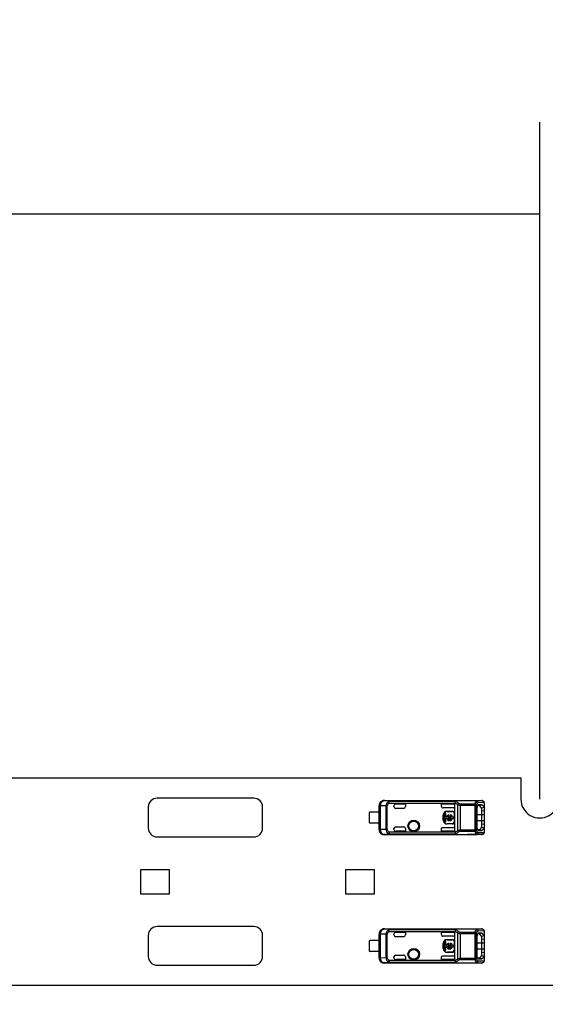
# Model space of a CAD drawing. Header units: millimetres. Extents: x 0 to 210, y 0 to 297.
# Tile 24 of 48: x 131 to 140, y 147 to 163. Entities that reach past the tile are written whole.
import ezdxf
from ezdxf.enums import TextEntityAlignment as Align

# ---------------------------------------------------------------- set-up
doc = ezdxf.new("R2010")
doc.units = ezdxf.units.MM
doc.header["$LTSCALE"] = 19.36
doc.layers.get('0').update_dxf_attribs({"linetype": 'CONTINUOUS'})
doc.layers.add('Z_DIM_2D', color=7, linetype='CONTINUOUS')
doc.styles.add('TEXTSTYLE_3', font='helveticaneueltw1g-ltcn.otf')
doc.styles.add('TEXTSTYLE_4', font='gdt', dxfattribs={"width": 0.7})
doc.dimstyles.new('DIMSTYLE_2', dxfattribs={"dimtxt": 2.1, "dimasz": 3.5, "dimexe": 1.5, "dimexo": 0, "dimgap": 0.525, "dimtad": 1, "dimdec": 3, "dimlfac": 7.000007, "dimdsep": 46, "dimtxsty": 'TEXTSTYLE_3', "dimblk": '_FILLED', "dimblk1": '_FILLED', "dimblk2": '_FILLED', "dimcen": 0.09, "dimclrt": 5, "dimazin": 2, "dimtol": 1, "dimtp": 0.3, "dimtm": 0.3, "dimtfac": 1, "dimtdec": 3, "dimtofl": 0, "dimtmove": 0, "dimatfit": 3, "dimldrblk": '_FILLED', "dimfxl": 0, "dimtolj": 1, "dimarcsym": 0})
doc.dimstyles.new('DIMSTYLE_3', dxfattribs={"dimtxt": 2.1, "dimasz": 3.5, "dimexe": 1.5, "dimexo": 0, "dimgap": 0.525, "dimtad": 1, "dimdec": 3, "dimlfac": 7.000007, "dimdsep": 46, "dimtxsty": 'TEXTSTYLE_3', "dimblk": '_FILLED', "dimblk1": '_FILLED', "dimblk2": '_FILLED', "dimcen": 0.09, "dimclrt": 5, "dimazin": 2, "dimtol": 1, "dimtp": 0.4, "dimtm": 0.4, "dimtfac": 1, "dimtdec": 3, "dimtofl": 0, "dimtmove": 0, "dimatfit": 3, "dimldrblk": '_FILLED', "dimfxl": 0, "dimtolj": 1, "dimarcsym": 0})
doc.dimstyles.new('DIMSTYLE_6', dxfattribs={"dimtxt": 2.1, "dimasz": 3.5, "dimexe": 1.5, "dimexo": 0, "dimgap": 0.525, "dimtad": 1, "dimlfac": 7.000007, "dimdsep": 46, "dimtxsty": 'TEXTSTYLE_3', "dimblk": '_FILLED', "dimblk1": '_FILLED', "dimblk2": '_FILLED', "dimcen": 0.09, "dimclrt": 5, "dimazin": 2, "dimtol": 1, "dimtp": 0.1, "dimtm": 0.1, "dimtfac": 1, "dimtofl": 0, "dimtmove": 0, "dimatfit": 3, "dimldrblk": '_FILLED', "dimfxl": 0, "dimtolj": 1, "dimarcsym": 0})

# ---------------------------------------------------------------- blocks, each defined once
blk = doc.blocks.new('*D8')
at = {"layer": 'Z_DIM_2D', "color": 2, "linetype": 'Continuous', "transparency": 16777216}
for p, q in [((63.916, 150.667), (63.916, 161.67)), ((139.63, 150.667), (139.63, 161.67)), ((63.916, 160.17), (101.773, 160.17)), ((139.63, 160.17), (101.773, 160.17))]:
    blk.add_line(p, q, dxfattribs=at)
at = {"layer": 'Z_DIM_2D', "color": 5, "linetype": 'Continuous', "transparency": 16777216}
for s, height, style, p in [('530', 2.1, 'TEXTSTYLE_3', (99.681, 160.695)), ('`', 1.47, 'TEXTSTYLE_4', (102.654, 161.01)), ('0.3', 1.47, 'TEXTSTYLE_3', (104.746, 161.01))]:
    blk.add_text(s, height=height, dxfattribs=dict(at, style=style)).set_placement(p, align=Align.CENTER)
blk = doc.blocks.new('_FILLED')
at = {"color": 0, "linetype": 'ByBlock'}
blk.add_solid([(0, 0), (-1, 0.125), (-1, -0.125)], dxfattribs=at)
blk = doc.blocks.new('_NONE')
blk = doc.blocks.new('*D11')
at = {"layer": 'Z_DIM_2D', "color": 2, "linetype": 'Continuous', "transparency": 16777216}
for p, q in [((61.844, 150.581), (61.844, 165.409)), ((141.701, 150.581), (141.701, 165.409)), ((61.844, 163.909), (101.773, 163.909)), ((141.701, 163.909), (101.773, 163.909))]:
    blk.add_line(p, q, dxfattribs=at)
at = {"layer": 'Z_DIM_2D', "color": 5, "linetype": 'Continuous', "transparency": 16777216}
for s, height, style, p in [('559', 2.1, 'TEXTSTYLE_3', (99.681, 164.434)), ('`', 1.47, 'TEXTSTYLE_4', (102.654, 164.749)), ('0.4', 1.47, 'TEXTSTYLE_3', (104.746, 164.749))]:
    blk.add_text(s, height=height, dxfattribs=dict(at, style=style)).set_placement(p, align=Align.CENTER)
blk = doc.blocks.new('*D14')
at = {"layer": 'Z_DIM_2D', "color": 2, "linetype": 'Continuous', "transparency": 16777216}
for p, q in [((130.394, 148.038), (130.394, 141.962)), ((131.009, 148.038), (131.009, 141.962)), ((130.394, 143.462), (130.701, 143.462)), ((131.009, 143.462), (130.701, 143.462)), ((130.701, 143.462), (148.927, 143.462))]:
    blk.add_line(p, q, dxfattribs=at)
at = {"layer": 'Z_DIM_2D', "color": 5, "linetype": 'Continuous', "transparency": 16777216}
for s, height, style, p in [(' (12x)', 2.1, 'TEXTSTYLE_3', (143.011, 143.987)), ('4.3', 2.1, 'TEXTSTYLE_3', (135.302, 143.987)), ('`', 1.47, 'TEXTSTYLE_4', (138.828, 144.302)), ('0.1', 1.47, 'TEXTSTYLE_3', (140.543, 144.302)), ('n', 2.1, 'TEXTSTYLE_4', (132.502, 143.987))]:
    blk.add_text(s, height=height, dxfattribs=dict(at, style=style)).set_placement(p)

msp = doc.modelspace()

# ---------------------------------------------------------------- linework, layer by layer
at = {"color": 7, "linetype": 'Continuous'}
for p, q in [((122.08005, 151.00945), (139.32289, 151.00945)), ((139.32289, 151.00945), (139.32289, 150.6666)), ((134.98718, 150.68088), (133.41575, 150.68088)), ((137.1074, 150.64178), (137.10558, 150.64416)), ((137.10559, 150.64416), (138.45503, 150.64416)), ((138.60161, 150.64078), (137.20328, 150.64078)), ((137.29075, 150.5878), (137.44789, 150.5878)), ((137.44789, 150.5878), (137.44789, 150.54416)), ((138.0336, 150.5878), (138.22408, 150.5878)), ((138.0336, 150.55276), (138.0336, 150.5878)), ((138.25265, 150.59956), (138.25286, 150.60219)), ((138.25265, 150.13161), (138.25265, 150.59956)), ((138.456, 150.64278), (138.45503, 150.64277)), ((138.45503, 150.64277), (138.68469, 150.64277)), ((138.60178, 150.64077), (138.60077, 150.6406)), ((138.63738, 150.57467), (138.63383, 150.57402)), ((138.68423, 150.5749), (138.63741, 150.57452)), ((138.64389, 150.56028), (138.68423, 150.5749)), ((138.68501, 150.64278), (138.68469, 150.64277)), ((138.71736, 150.62956), (138.71733, 150.62958)), ((138.72057, 150.62632), (138.71734, 150.62958)), ((138.72525, 150.62011), (138.72057, 150.62632)), ((138.7336, 150.14495), (138.7336, 150.58619)), ((133.2729, 150.53802), (133.2729, 150.19517)), ((135.13004, 150.19517), (135.13004, 150.53802)), ((136.86218, 150.44773), (136.86218, 150.28344)), ((137.01963, 150.45487), (136.8836, 150.45487)), ((137.01932, 150.17272), (137.01932, 150.55844)), ((137.0217, 150.55607), (137.0217, 150.1751)), ((137.26217, 150.54416), (137.26217, 150.55923)), ((137.41931, 150.51558), (137.29075, 150.51558)), ((138.22408, 150.52418), (138.06219, 150.52418)), ((138.10289, 150.43616), (138.08396, 150.43616)), ((138.08396, 150.43616), (138.08396, 150.29501)), ((138.10289, 150.37505), (138.10289, 150.43616)), ((138.12408, 150.46936), (138.20979, 150.46936)), ((138.12408, 150.46558), (138.20979, 150.46558)), ((138.15294, 150.39423), (138.15294, 150.4123)), ((138.17659, 150.4123), (138.17659, 150.39423)), ((138.23837, 150.43701), (138.23837, 150.29416)), ((138.24214, 150.43701), (138.24214, 150.29416)), ((138.6056, 150.48705), (138.6056, 150.24418)), ((138.61745, 150.5551), (138.61463, 150.54805)), ((138.64393, 150.56028), (138.62, 150.56007)), ((138.69078, 150.2576), (138.69075, 150.41558)), ((138.69077, 150.47355), (138.73358, 150.4794)), ((138.69077, 150.41558), (138.69083, 150.47355)), ((138.72652, 150.52656), (138.725, 150.52945)), ((137.01963, 150.2763), (136.8836, 150.2763)), ((138.06316, 150.32273), (138.06316, 150.40844)), ((138.06694, 150.32273), (138.06694, 150.40844)), ((138.08396, 150.29501), (138.10289, 150.29501)), ((138.11747, 150.37505), (138.10289, 150.37505)), ((138.10289, 150.35612), (138.11752, 150.35612)), ((138.10289, 150.29501), (138.10289, 150.35612)), ((138.20979, 150.26558), (138.12408, 150.26558)), ((138.20979, 150.26181), (138.12408, 150.26181)), ((138.19427, 150.37505), (138.13526, 150.37505)), ((138.13526, 150.35612), (138.19427, 150.35612)), ((138.21201, 150.35612), (138.22682, 150.35612)), ((138.22682, 150.37505), (138.21207, 150.37505)), ((138.22682, 150.35612), (138.22682, 150.37505)), ((138.73358, 150.25177), (138.69075, 150.2576)), ((137.26217, 150.17194), (137.26217, 150.18701)), ((137.29075, 150.21558), (137.41931, 150.21558)), ((137.44789, 150.14337), (137.29075, 150.14337)), ((137.44789, 150.18701), (137.44789, 150.14337)), ((138.0336, 150.14337), (138.0336, 150.17841)), ((138.22405, 150.14337), (138.0336, 150.14337)), ((138.06219, 150.20699), (138.22408, 150.20699)), ((138.25286, 150.12898), (138.25265, 150.13161)), ((138.61443, 150.18365), (138.6172, 150.17663)), ((138.62003, 150.1711), (138.6439, 150.17089)), ((138.6341, 150.15723), (138.6374, 150.15653)), ((138.63744, 150.15665), (138.68429, 150.15626)), ((138.71736, 150.10162), (138.71732, 150.10158)), ((138.73274, 150.1322), (138.7335, 150.14045)), ((138.7335, 150.14045), (138.7336, 150.14493)), ((133.41575, 150.05231), (134.98718, 150.05231)), ((138.45503, 150.08701), (137.10558, 150.08701)), ((137.20329, 150.09039), (138.60162, 150.09039)), ((138.68469, 150.0884), (138.45503, 150.0884)), ((138.456, 150.08839), (138.45503, 150.0884)), ((138.60077, 150.09057), (138.60179, 150.0904)), ((138.68469, 150.0884), (138.68503, 150.08839)), ((133.15445, 149.52374), (133.6116, 149.52374)), ((133.15445, 149.12374), (133.15445, 149.52374)), ((133.6116, 149.52374), (133.6116, 149.12374)), ((136.48183, 149.52374), (136.93897, 149.52374)), ((136.48183, 149.12374), (136.48183, 149.52374)), ((136.93897, 149.52374), (136.93897, 149.12374)), ((133.6116, 149.12374), (133.15445, 149.12374)), ((136.93897, 149.12374), (136.48183, 149.12374)), ((134.98718, 148.59517), (133.41575, 148.59517)), ((137.1074, 148.55607), (137.10558, 148.55844)), ((137.10559, 148.55844), (138.45503, 148.55844)), ((138.60162, 148.55507), (137.20329, 148.55507)), ((137.29075, 148.50209), (137.44789, 148.50209)), ((137.44789, 148.50209), (137.44789, 148.45844)), ((138.03361, 148.50209), (138.22408, 148.50209)), ((138.03361, 148.46705), (138.03361, 148.50209)), ((138.25265, 148.51384), (138.25286, 148.51648)), ((138.25265, 148.0459), (138.25265, 148.51384)), ((138.45503, 148.55706), (138.68469, 148.55706)), ((138.456, 148.55707), (138.45504, 148.55706)), ((138.60179, 148.55506), (138.60077, 148.55489)), ((138.68502, 148.55707), (138.68469, 148.55706)), ((138.71736, 148.54385), (138.71733, 148.54387)), ((138.72058, 148.54061), (138.71734, 148.54387)), ((138.72525, 148.5344), (138.72058, 148.54061)), ((138.7336, 148.05924), (138.7336, 148.50048)), ((133.2729, 148.45231), (133.2729, 148.10946)), ((135.13004, 148.10946), (135.13004, 148.45231)), ((136.86218, 148.36202), (136.86218, 148.19773)), ((137.01963, 148.36916), (136.88361, 148.36916)), ((137.01932, 148.08701), (137.01932, 148.47273)), ((137.0217, 148.47036), (137.0217, 148.08939)), ((137.26218, 148.45844), (137.26218, 148.47351)), ((137.41932, 148.42987), (137.29075, 148.42987)), ((138.22408, 148.43846), (138.06219, 148.43846)), ((138.10289, 148.35044), (138.08396, 148.35044)), ((138.08396, 148.35044), (138.08396, 148.2093)), ((138.10289, 148.28934), (138.10289, 148.35044)), ((138.12408, 148.38365), (138.2098, 148.38365)), ((138.12408, 148.37987), (138.2098, 148.37987)), ((138.23837, 148.3513), (138.23837, 148.20844)), ((138.24215, 148.3513), (138.24215, 148.20844)), ((138.6056, 148.40134), (138.6056, 148.15847)), ((138.61745, 148.46939), (138.61463, 148.46234)), ((138.64393, 148.47456), (138.62, 148.47436)), ((138.63738, 148.48896), (138.63384, 148.48831)), ((138.68423, 148.48919), (138.63742, 148.48881)), ((138.64389, 148.47457), (138.68423, 148.48919)), ((138.69077, 148.38784), (138.73358, 148.39369)), ((138.69077, 148.32987), (138.69083, 148.38784)), ((138.72652, 148.44085), (138.72501, 148.44374)), ((137.01963, 148.19059), (136.88361, 148.19059)), ((138.06316, 148.23702), (138.06316, 148.32273)), ((138.06694, 148.23702), (138.06694, 148.32273)), ((138.08396, 148.2093), (138.10289, 148.2093)), ((138.11747, 148.28934), (138.10289, 148.28934)), ((138.10289, 148.27041), (138.11752, 148.27041)), ((138.10289, 148.2093), (138.10289, 148.27041)), ((138.2098, 148.17987), (138.12408, 148.17987)), ((138.2098, 148.17609), (138.12408, 148.17609)), ((138.19427, 148.28934), (138.13526, 148.28934)), ((138.13526, 148.27041), (138.19427, 148.27041)), ((138.15294, 148.30851), (138.15294, 148.32658)), ((138.17659, 148.32658), (138.17659, 148.30851)), ((138.21202, 148.27041), (138.22682, 148.27041)), ((138.22682, 148.28934), (138.21207, 148.28934)), ((138.22682, 148.27041), (138.22682, 148.28934)), ((138.69078, 148.17189), (138.69076, 148.32987)), ((138.73358, 148.16606), (138.69076, 148.17189)), ((137.26218, 148.08623), (137.26218, 148.1013)), ((137.29075, 148.12987), (137.41932, 148.12987)), ((137.44789, 148.05766), (137.29075, 148.05766)), ((137.44789, 148.1013), (137.44789, 148.05766)), ((138.03361, 148.05766), (138.03361, 148.0927)), ((138.22405, 148.05766), (138.03361, 148.05766)), ((138.06219, 148.12128), (138.22408, 148.12128)), ((138.25286, 148.04327), (138.25265, 148.0459)), ((138.61443, 148.09794), (138.6172, 148.09092)), ((138.62003, 148.08539), (138.64391, 148.08518)), ((138.6341, 148.07152), (138.63741, 148.07082)), ((138.63744, 148.07094), (138.68429, 148.07055)), ((138.71737, 148.01591), (138.71732, 148.01587)), ((138.73274, 148.04648), (138.73351, 148.05473)), ((138.73351, 148.05473), (138.7336, 148.05922)), ((133.41575, 147.9666), (134.98718, 147.9666)), ((138.45504, 148.0013), (137.10559, 148.0013)), ((137.20329, 148.00468), (138.60162, 148.00468)), ((138.68469, 148.00268), (138.45503, 148.00268)), ((138.456, 148.00268), (138.45503, 148.00268)), ((138.60077, 148.00485), (138.6018, 148.00469)), ((138.68469, 148.00268), (138.68503, 148.00268)), ((141.27289, 147.63803), (62.27297, 147.63803))]:
    msp.add_line(p, q, dxfattribs=at)
at = {"color": 9, "linetype": 'Continuous'}
for p, q in [((137.1074, 150.64178), (137.20328, 150.64078)), ((137.17278, 150.62578), (137.18503, 150.60219)), ((138.26115, 150.62778), (137.18503, 150.62778)), ((137.18503, 150.60219), (137.18503, 150.62778)), ((137.18503, 150.60219), (138.25286, 150.60219)), ((137.20329, 150.64003), (137.20328, 150.64063)), ((138.60163, 150.64003), (137.20329, 150.64003)), ((138.29305, 150.57889), (138.29305, 150.15228)), ((138.57588, 150.58578), (138.34161, 150.58578)), ((138.34161, 150.14539), (138.34161, 150.58578)), ((138.57588, 150.58578), (138.57588, 150.14539)), ((138.6011, 150.64056), (138.60192, 150.64004)), ((138.60161, 150.64078), (138.68469, 150.64277)), ((138.62847, 150.61221), (138.71155, 150.6142)), ((138.725, 150.60841), (138.725, 150.52945)), ((137.0217, 150.55607), (137.01932, 150.55844)), ((137.0217, 150.55607), (137.04175, 150.55607)), ((137.13063, 150.55514), (137.04175, 150.55607)), ((137.04175, 150.1751), (137.04175, 150.55607)), ((137.13063, 150.55514), (137.15251, 150.55514)), ((137.13063, 150.55514), (137.13063, 150.17602)), ((137.15251, 150.17602), (137.15251, 150.55514)), ((138.12408, 150.46558), (138.12408, 150.46936)), ((138.20979, 150.46936), (138.20979, 150.46558)), ((138.23837, 150.43701), (138.24214, 150.43701)), ((138.34161, 150.56782), (138.60272, 150.56782)), ((138.60272, 150.16334), (138.60272, 150.56782)), ((138.6056, 150.41558), (138.7336, 150.41558)), ((138.06316, 150.40844), (138.06694, 150.40844)), ((138.06694, 150.32273), (138.06316, 150.32273)), ((138.12408, 150.26181), (138.12408, 150.26558)), ((138.20979, 150.26558), (138.20979, 150.26181)), ((138.24214, 150.29416), (138.23837, 150.29416)), ((138.7336, 150.31558), (138.6056, 150.31558)), ((137.01932, 150.17272), (137.0217, 150.1751)), ((137.04175, 150.1751), (137.0217, 150.1751)), ((137.04175, 150.1751), (137.13063, 150.17602)), ((137.15251, 150.17602), (137.13063, 150.17602)), ((137.18503, 150.12898), (137.17278, 150.10539)), ((138.25286, 150.12898), (137.18503, 150.12898)), ((137.18503, 150.12898), (137.18503, 150.10339)), ((137.18503, 150.10339), (138.26132, 150.10339)), ((137.20329, 150.09114), (138.60162, 150.09114)), ((137.20329, 150.09039), (137.20329, 150.09114)), ((138.60272, 150.16334), (138.34161, 150.16334)), ((138.34161, 150.14539), (138.57588, 150.14539)), ((138.60192, 150.09113), (138.60113, 150.09062)), ((138.71155, 150.11696), (138.62847, 150.11896)), ((138.68429, 150.15626), (138.64388, 150.17089)), ((138.72501, 150.20171), (138.72499, 150.12276)), ((137.10558, 150.08701), (137.10705, 150.08939)), ((137.20329, 150.09039), (137.10705, 150.08939)), ((138.68469, 150.0884), (138.60162, 150.09039)), ((137.1074, 148.55607), (137.20329, 148.55507)), ((137.17278, 148.54007), (137.18503, 148.51648)), ((138.26115, 148.54207), (137.18503, 148.54207)), ((137.18503, 148.51648), (137.18503, 148.54207)), ((137.18503, 148.51648), (138.25286, 148.51648)), ((137.20329, 148.55432), (137.20328, 148.55492)), ((138.60163, 148.55432), (137.20329, 148.55432)), ((138.29305, 148.49317), (138.29305, 148.06657)), ((138.34161, 148.05967), (138.34162, 148.50007)), ((138.57588, 148.50007), (138.34162, 148.50007)), ((138.57588, 148.50007), (138.57588, 148.05967)), ((138.60111, 148.55484), (138.60192, 148.55433)), ((138.60162, 148.55507), (138.68469, 148.55706)), ((138.62848, 148.5265), (138.71156, 148.52849)), ((138.725, 148.5227), (138.725, 148.44374)), ((137.0217, 148.47036), (137.01932, 148.47273)), ((137.0217, 148.47036), (137.04175, 148.47036)), ((137.13063, 148.46943), (137.04175, 148.47036)), ((137.04175, 148.08939), (137.04175, 148.47036)), ((137.13063, 148.46943), (137.15251, 148.46943)), ((137.13063, 148.46943), (137.13063, 148.09031)), ((137.15251, 148.09031), (137.15251, 148.46943)), ((138.12408, 148.37987), (138.12408, 148.38365)), ((138.2098, 148.38365), (138.2098, 148.37987)), ((138.23837, 148.3513), (138.24215, 148.3513)), ((138.34161, 148.48211), (138.60273, 148.4821)), ((138.60273, 148.07763), (138.60273, 148.4821)), ((138.06316, 148.32273), (138.06694, 148.32273)), ((138.06694, 148.23702), (138.06316, 148.23702)), ((138.12408, 148.17609), (138.12408, 148.17987)), ((138.2098, 148.17987), (138.2098, 148.17609)), ((138.24215, 148.20844), (138.23837, 148.20844)), ((138.6056, 148.32987), (138.7336, 148.32987)), ((138.7336, 148.22987), (138.6056, 148.22987)), ((137.01932, 148.08701), (137.0217, 148.08939)), ((137.04175, 148.08939), (137.0217, 148.08939)), ((137.04175, 148.08939), (137.13063, 148.09031)), ((137.15251, 148.09031), (137.13063, 148.09031)), ((137.18503, 148.04327), (137.17278, 148.01968)), ((138.25286, 148.04327), (137.18503, 148.04327)), ((137.18503, 148.04327), (137.18503, 148.01767)), ((137.18503, 148.01767), (138.26132, 148.01767)), ((137.29075, 148.05766), (137.29075, 148.05773)), ((138.60273, 148.07763), (138.34161, 148.07763)), ((138.34161, 148.05967), (138.57588, 148.05967)), ((138.71156, 148.03125), (138.62848, 148.03325)), ((138.68429, 148.07055), (138.64388, 148.08518)), ((138.72501, 148.116), (138.725, 148.03705)), ((137.10558, 148.0013), (137.10706, 148.00368)), ((137.20329, 148.00468), (137.10706, 148.00368)), ((137.20329, 148.00542), (138.60163, 148.00542)), ((137.20329, 148.00468), (137.20329, 148.00542)), ((138.60192, 148.00542), (138.60113, 148.00491)), ((138.68469, 148.00268), (138.60162, 148.00468))]:
    msp.add_line(p, q, dxfattribs=at)
at = {"color": 7, "linetype": 'Continuous'}
for points in [[(138.7336, 150.5862), (138.73355, 150.58948), (138.7329, 150.59781), (138.73138, 150.60569), (138.72886, 150.61316), (138.72525, 150.62011)], [(138.71732, 150.10159), (138.7199, 150.10412), (138.72472, 150.11023), (138.72845, 150.11705), (138.73109, 150.12441), (138.73274, 150.1322)], [(138.7336, 148.50049), (138.73355, 148.50376), (138.7329, 148.5121), (138.73139, 148.51998), (138.72887, 148.52745), (138.72525, 148.5344)], [(138.71732, 148.01587), (138.7199, 148.01841), (138.72472, 148.02452), (138.72845, 148.03134), (138.7311, 148.03869), (138.73274, 148.04648)]]:
    msp.add_lwpolyline(points, dxfattribs=at)
for centre, radius in [((137.5836, 150.22987), 0.09385), ((137.5836, 150.22987), 0.07857), ((137.58361, 148.14416), 0.09385), ((137.58361, 148.14416), 0.07857)]:
    msp.add_circle(centre, radius, dxfattribs=at)
at = {"color": 9, "linetype": 'Continuous'}
for centre in [(137.5836, 150.22987), (137.58361, 148.14416)]:
    msp.add_circle(centre, 0.08368, dxfattribs=at)
at = {"color": 7, "linetype": 'Continuous'}
for centre, radius, start, end in [((133.41575, 150.53803), 0.14286, 89.99937, 180), ((134.98718, 150.53803), 0.14286, 0, 90.00063), ((137.10503, 150.55845), 0.08571, 89.629363, 179.990308), ((138.22408, 150.55922), 0.02858, 0.007626, 89.991814), ((139.63003, 150.6666), 0.30714, 179.99913, 360), ((136.8836, 150.41916), 0.03571, 90, 126.869898), ((137.29075, 150.54416), 0.02857, 180, 270), ((138.12408, 150.40844), 0.06092, 90, 180), ((138.12408, 150.40844), 0.05714, 90, 180), ((138.16477, 150.36558), 0.04819, 104.204189, 168.685058), ((138.16477, 150.36558), 0.04819, 11.314942, 75.795811), ((138.20979, 150.43701), 0.03235, 0, 90), ((138.20979, 150.43701), 0.02857, 0, 90), ((141.07815, 141.58274), 9.25143, 104.73613, 104.993929), ((136.8836, 150.31201), 0.03571, 233.130102, 270), ((138.12408, 150.32273), 0.06092, 180, 270), ((138.12408, 150.32273), 0.05714, 180, 270), ((138.16477, 150.36558), 0.04819, 191.327261, 348.672739), ((138.16477, 150.36558), 0.03099, 112.431983, 162.215345), ((138.16477, 150.36558), 0.03099, 197.784655, 342.215345), ((138.16477, 150.36558), 0.03099, 17.784655, 67.568017), ((138.20979, 150.29416), 0.03235, 270, 360), ((138.20979, 150.29416), 0.02857, 270, 360), ((133.41575, 150.19517), 0.14286, 180, 270.00063), ((134.98718, 150.19517), 0.14286, 269.99937, 360), ((137.10503, 150.17273), 0.08571, 180.001161, 270.368741), ((137.10741, 150.17511), 0.08572, 180.003975, 269.759399), ((137.29075, 150.18701), 0.02857, 90, 180), ((138.22405, 150.17196), 0.0286, 332.996371, 359.97329), ((138.64412, 150.1943), 0.02341, 269.483561, 276.575749), ((141.76167, 161.75378), 11.94484, 255.072218, 255.271907), ((138.67319, 150.22927), 0.05869, 331.997793, 338.664301), ((133.41575, 148.45231), 0.14286, 89.99937, 180), ((134.98718, 148.45231), 0.14286, 0, 90.00063), ((137.10503, 148.47273), 0.08571, 89.629363, 179.990308), ((138.22408, 148.47351), 0.02858, 0.007626, 89.991814), ((136.88361, 148.33344), 0.03571, 90, 126.869898), ((137.29075, 148.45844), 0.02857, 180, 270), ((138.12408, 148.32273), 0.06092, 90, 180), ((138.12408, 148.32273), 0.05714, 90, 180), ((138.2098, 148.3513), 0.03235, 0, 90), ((138.2098, 148.3513), 0.02857, 0, 90), ((141.07815, 139.49702), 9.25143, 104.73613, 104.993929), ((136.88361, 148.2263), 0.03571, 233.130102, 270), ((138.12408, 148.23702), 0.06092, 180, 270), ((138.12408, 148.23702), 0.05714, 180, 270), ((138.16477, 148.27987), 0.04819, 104.204189, 168.685058), ((138.16477, 148.27987), 0.04819, 191.327261, 348.672739), ((138.16477, 148.27987), 0.03099, 112.431983, 162.215345), ((138.16477, 148.27987), 0.03099, 197.784655, 342.215345), ((138.16477, 148.27987), 0.04819, 11.314942, 75.795811), ((138.16477, 148.27987), 0.03099, 17.784655, 67.568017), ((138.2098, 148.20844), 0.03235, 270, 360), ((138.2098, 148.20844), 0.02857, 270, 360), ((133.41575, 148.10945), 0.14286, 180, 270.00063), ((134.98718, 148.10945), 0.14286, 269.99937, 360), ((137.10503, 148.08701), 0.08571, 180.001161, 270.368741), ((137.10742, 148.0894), 0.08572, 180.003975, 269.759399), ((137.29075, 148.1013), 0.02857, 90, 180), ((138.22405, 148.08624), 0.0286, 332.996371, 359.97329), ((138.64412, 148.10859), 0.02341, 269.483561, 276.575749), ((141.76167, 159.66807), 11.94484, 255.072218, 255.271907), ((138.67319, 148.14355), 0.05869, 331.997793, 338.664301)]:
    msp.add_arc(centre, radius, start, end, dxfattribs=at)
at = {"color": 9, "linetype": 'Continuous'}
for centre, radius, start, end in [((137.10741, 150.55606), 0.08572, 90.010489, 179.99406), ((138.68461, 150.61745), 0.02532, 80.264846, 89.815098), ((138.68461, 150.11372), 0.02532, 270.175416, 279.730633), ((137.10742, 148.47035), 0.08572, 90.010489, 179.99406), ((138.68461, 148.53174), 0.02532, 80.264846, 89.815098), ((138.68461, 148.02801), 0.02532, 270.175416, 279.730633)]:
    msp.add_arc(centre, radius, start, end, dxfattribs=at)
at = {"color": 7, "linetype": 'Continuous'}
for centre, major_axis, ratio, start_param, end_param in [((137.29075, 150.55923), (0, 0.02857), 0.99999391, 0, 1.57079633), ((137.41931, 150.54416), (0.02858, 0), 0.9998477, -1.57079633, 0), ((138.06218, 150.55275), (0.02021, -0.02021), 0.99969546, -2.35634676, -1.57079629), ((138.06218, 150.55275), (-0.02021, 0.02021), 0.99969546, -4.71238894, -3.92683852), ((138.22408, 150.55275), (0, 0.02858), 0.9998477, -3.14159265, -1.7282254), ((137.29075, 150.17194), (0, 0.02857), 0.99999391, -4.71238898, -3.14159265), ((137.41931, 150.18701), (0.02858, 0), 0.9998477, -0.00000058, 1.57079633), ((138.22408, 150.17842), (0, 0.02858), 0.9998477, -1.57079615, 0), ((137.29075, 148.47351), (0, 0.02857), 0.99999391, 0, 1.57079633), ((137.41932, 148.45844), (0.02858, 0), 0.9998477, -1.57079633, 0), ((138.06218, 148.46704), (0.02021, -0.02021), 0.99969546, -2.35634676, -0.78524587), ((138.22408, 148.46704), (0, 0.02858), 0.9998477, -3.14159265, -1.7282254), ((137.29075, 148.08623), (0, 0.02857), 0.99999391, -4.71238898, -3.14159265), ((137.41932, 148.1013), (0.02858, 0), 0.9998477, -0.00000058, 1.57079633), ((138.22408, 148.0927), (0, 0.02858), 0.9998477, -1.57079615, 0)]:
    msp.add_ellipse(centre, major_axis=major_axis, ratio=ratio, start_param=start_param, end_param=end_param, dxfattribs=at)
at = {"color": 9, "linetype": 'Continuous'}
for points, knots in [([(137.04175, 150.55607), (137.04184, 150.57722), (137.05092, 150.60942), (137.08051, 150.63658), (137.09876, 150.64171), (137.1074, 150.64178)], [0, 0, 0, 0, 0.53951158, 0.77969489, 1, 1, 1, 1]), ([(137.17278, 150.62578), (137.16066, 150.61848), (137.13905, 150.59821), (137.13075, 150.56935), (137.13063, 150.55514)], [0, 0, 0, 0, 0.4989234, 1, 1, 1, 1]), ([(137.18503, 150.60219), (137.17628, 150.59754), (137.1603, 150.58478), (137.15274, 150.56498), (137.15251, 150.55514)], [0, 0, 0, 0, 0.50173147, 1, 1, 1, 1]), ([(137.20328, 150.64078), (137.19618, 150.64076), (137.18313, 150.64003), (137.17499, 150.63007), (137.17278, 150.62578)], [0, 0, 0, 0, 0.59551691, 1, 1, 1, 1]), ([(137.18503, 150.62778), (137.18534, 150.63075), (137.18834, 150.63949), (137.19819, 150.63976), (137.20329, 150.64003)], [0, 0, 0, 0, 0.36863902, 1, 1, 1, 1]), ([(138.30924, 150.5993), (138.30758, 150.59809), (138.30096, 150.59237), (138.29583, 150.58496), (138.29305, 150.57889)], [0, 0, 0, 0, 0.23495837, 1, 1, 1, 1]), ([(138.29305, 150.57889), (138.29656, 150.57722), (138.31204, 150.57099), (138.32883, 150.56802), (138.34161, 150.56782)], [0, 0, 0, 0, 0.23300875, 1, 1, 1, 1]), ([(138.34163, 150.58578), (138.33845, 150.58578), (138.3266, 150.58747), (138.31591, 150.59375), (138.30924, 150.5993)], [0, 0, 0, 0, 0.2675522, 1, 1, 1, 1]), ([(138.5864, 150.61792), (138.58537, 150.61563), (138.58107, 150.60519), (138.57793, 150.5943), (138.57588, 150.58578)], [0, 0, 0, 0, 0.22279377, 1, 1, 1, 1]), ([(138.60272, 150.56782), (138.60186, 150.57), (138.59556, 150.5793), (138.58441, 150.58426), (138.57588, 150.58577)], [0, 0, 0, 0, 0.21333595, 1, 1, 1, 1]), ([(138.60163, 150.64003), (138.60018, 150.63891), (138.59367, 150.6326), (138.58934, 150.62445), (138.5864, 150.61792)], [0, 0, 0, 0, 0.20395745, 1, 1, 1, 1]), ([(138.61325, 150.59407), (138.61136, 150.60298), (138.60138, 150.61368), (138.5896, 150.61738), (138.5864, 150.61792)], [0, 0, 0, 0, 0.73739302, 1, 1, 1, 1]), ([(138.60085, 150.64063), (138.60779, 150.64055), (138.62224, 150.63397), (138.62827, 150.61946), (138.62847, 150.61221)], [0, 0, 0, 0, 0.48914505, 1, 1, 1, 1]), ([(138.62847, 150.61221), (138.62845, 150.61943), (138.6231, 150.63421), (138.60852, 150.64076), (138.60161, 150.64078)], [0, 0, 0, 0, 0.51098233, 1, 1, 1, 1]), ([(138.60204, 150.63994), (138.60893, 150.63918), (138.62266, 150.63218), (138.62834, 150.61789), (138.62855, 150.61083)], [0, 0, 0, 0, 0.49543877, 1, 1, 1, 1]), ([(138.60272, 150.56782), (138.60346, 150.57031), (138.60631, 150.57931), (138.60996, 150.58807), (138.61325, 150.59407)], [0, 0, 0, 0, 0.27538849, 1, 1, 1, 1]), ([(138.61325, 150.59407), (138.61436, 150.59611), (138.61841, 150.60289), (138.62375, 150.60917), (138.62847, 150.61221)], [0, 0, 0, 0, 0.29220515, 1, 1, 1, 1]), ([(138.68889, 150.64241), (138.69509, 150.64135), (138.70719, 150.63401), (138.71153, 150.62074), (138.71155, 150.6142)], [0, 0, 0, 0, 0.49029114, 1, 1, 1, 1]), ([(138.71155, 150.6142), (138.7151, 150.61429), (138.72014, 150.61245), (138.72397, 150.60935), (138.725, 150.60841)], [0, 0, 0, 0, 0.71749985, 1, 1, 1, 1]), ([(138.7336, 150.58619), (138.7336, 150.58862), (138.73333, 150.59663), (138.72959, 150.60507), (138.725, 150.60841)], [0, 0, 0, 0, 0.29959832, 1, 1, 1, 1]), ([(137.13063, 150.17602), (137.13075, 150.16181), (137.13905, 150.13295), (137.16066, 150.11269), (137.17278, 150.10539)], [0, 0, 0, 0, 0.50106515, 1, 1, 1, 1]), ([(137.18503, 150.12898), (137.17628, 150.13363), (137.16031, 150.14638), (137.1527, 150.16619), (137.15251, 150.17602)], [0, 0, 0, 0, 0.50177302, 1, 1, 1, 1]), ([(137.17278, 150.10539), (137.17492, 150.10106), (137.18318, 150.09115), (137.19618, 150.09041), (137.20329, 150.09039)], [0, 0, 0, 0, 0.40456832, 1, 1, 1, 1]), ([(137.18503, 150.10339), (137.18505, 150.10041), (137.18855, 150.0917), (137.19817, 150.09134), (137.20329, 150.09114)], [0, 0, 0, 0, 0.36791861, 1, 1, 1, 1]), ([(138.34161, 150.16334), (138.33721, 150.16325), (138.32055, 150.16224), (138.30421, 150.15738), (138.29305, 150.15228)], [0, 0, 0, 0, 0.26417893, 1, 1, 1, 1]), ([(138.29305, 150.15228), (138.29583, 150.14621), (138.30096, 150.1388), (138.30758, 150.13308), (138.30924, 150.13187)], [0, 0, 0, 0, 0.76503949, 1, 1, 1, 1]), ([(138.30924, 150.13187), (138.31137, 150.13361), (138.32076, 150.14066), (138.33257, 150.14539), (138.34161, 150.14539)], [0, 0, 0, 0, 0.23361907, 1, 1, 1, 1]), ([(138.57588, 150.14539), (138.57887, 150.14592), (138.58927, 150.14891), (138.5998, 150.15598), (138.60272, 150.16334)], [0, 0, 0, 0, 0.27740857, 1, 1, 1, 1]), ([(138.57588, 150.14539), (138.57661, 150.14235), (138.57944, 150.13143), (138.58304, 150.12068), (138.5864, 150.11324)], [0, 0, 0, 0, 0.27673882, 1, 1, 1, 1]), ([(138.61325, 150.13709), (138.61137, 150.12818), (138.60138, 150.11748), (138.5896, 150.11378), (138.5864, 150.11324)], [0, 0, 0, 0, 0.73740084, 1, 1, 1, 1]), ([(138.5864, 150.11324), (138.58751, 150.11078), (138.59146, 150.10276), (138.59666, 150.095), (138.60162, 150.09114)], [0, 0, 0, 0, 0.29988904, 1, 1, 1, 1]), ([(138.60113, 150.09062), (138.60804, 150.09087), (138.62237, 150.09739), (138.62807, 150.1118), (138.62847, 150.11896)], [0, 0, 0, 0, 0.49095071, 1, 1, 1, 1]), ([(138.60162, 150.09039), (138.60853, 150.09041), (138.6231, 150.09696), (138.62845, 150.11174), (138.62847, 150.11896)], [0, 0, 0, 0, 0.48902301, 1, 1, 1, 1]), ([(138.62847, 150.11896), (138.62796, 150.11213), (138.62201, 150.09855), (138.60871, 150.09197), (138.60204, 150.09123)], [0, 0, 0, 0, 0.50490664, 1, 1, 1, 1]), ([(138.61325, 150.13709), (138.61223, 150.13895), (138.60798, 150.14738), (138.60479, 150.15632), (138.60272, 150.16334)], [0, 0, 0, 0, 0.22473054, 1, 1, 1, 1]), ([(138.62847, 150.11896), (138.62706, 150.11986), (138.62079, 150.1248), (138.61626, 150.1316), (138.61325, 150.13709)], [0, 0, 0, 0, 0.21161866, 1, 1, 1, 1]), ([(138.71155, 150.11697), (138.71154, 150.11042), (138.70719, 150.09715), (138.69509, 150.08982), (138.68889, 150.08876)], [0, 0, 0, 0, 0.50970276, 1, 1, 1, 1]), ([(138.72499, 150.12276), (138.72396, 150.12182), (138.72014, 150.11871), (138.7151, 150.11688), (138.71155, 150.11696)], [0, 0, 0, 0, 0.28255932, 1, 1, 1, 1]), ([(138.72499, 150.12276), (138.72648, 150.12383), (138.73241, 150.12967), (138.7336, 150.13864), (138.7336, 150.14495)], [0, 0, 0, 0, 0.22519905, 1, 1, 1, 1]), ([(137.04175, 148.47036), (137.04184, 148.49151), (137.05092, 148.52371), (137.08052, 148.55087), (137.09877, 148.556), (137.1074, 148.55607)], [0, 0, 0, 0, 0.53951158, 0.77969489, 1, 1, 1, 1]), ([(137.17278, 148.54007), (137.16066, 148.53277), (137.13905, 148.5125), (137.13075, 148.48364), (137.13063, 148.46943)], [0, 0, 0, 0, 0.4989234, 1, 1, 1, 1]), ([(137.18503, 148.51648), (137.17628, 148.51183), (137.1603, 148.49907), (137.15274, 148.47927), (137.15251, 148.46943)], [0, 0, 0, 0, 0.50173147, 1, 1, 1, 1]), ([(137.20329, 148.55507), (137.19618, 148.55505), (137.18314, 148.55432), (137.17499, 148.54436), (137.17278, 148.54007)], [0, 0, 0, 0, 0.59551691, 1, 1, 1, 1]), ([(137.18503, 148.54207), (137.18535, 148.54504), (137.18834, 148.55378), (137.19819, 148.55405), (137.20329, 148.55432)], [0, 0, 0, 0, 0.36863902, 1, 1, 1, 1]), ([(138.30924, 148.51359), (138.30758, 148.51238), (138.30096, 148.50665), (138.29583, 148.49925), (138.29305, 148.49317)], [0, 0, 0, 0, 0.23495837, 1, 1, 1, 1]), ([(138.29305, 148.49317), (138.29656, 148.4915), (138.31204, 148.48528), (138.32883, 148.48231), (138.34161, 148.48211)], [0, 0, 0, 0, 0.23300875, 1, 1, 1, 1]), ([(138.34163, 148.50007), (138.33846, 148.50007), (138.3266, 148.50176), (138.31592, 148.50804), (138.30924, 148.51359)], [0, 0, 0, 0, 0.2675522, 1, 1, 1, 1]), ([(138.5864, 148.5322), (138.58537, 148.52991), (138.58108, 148.51947), (138.57794, 148.50859), (138.57588, 148.50007)], [0, 0, 0, 0, 0.22279377, 1, 1, 1, 1]), ([(138.60273, 148.4821), (138.60186, 148.48429), (138.59556, 148.49359), (138.58441, 148.49854), (138.57588, 148.50006)], [0, 0, 0, 0, 0.21333595, 1, 1, 1, 1]), ([(138.60163, 148.55432), (138.60018, 148.55319), (138.59368, 148.54689), (138.58935, 148.53874), (138.5864, 148.5322)], [0, 0, 0, 0, 0.20395745, 1, 1, 1, 1]), ([(138.61325, 148.50836), (138.61137, 148.51726), (138.60138, 148.52797), (138.5896, 148.53167), (138.5864, 148.53221)], [0, 0, 0, 0, 0.73739302, 1, 1, 1, 1]), ([(138.60085, 148.55492), (138.6078, 148.55484), (138.62224, 148.54826), (138.62827, 148.53375), (138.62848, 148.5265)], [0, 0, 0, 0, 0.48914505, 1, 1, 1, 1]), ([(138.62848, 148.5265), (138.62846, 148.53372), (138.6231, 148.5485), (138.60853, 148.55505), (138.60161, 148.55507)], [0, 0, 0, 0, 0.51098233, 1, 1, 1, 1]), ([(138.60204, 148.55423), (138.60893, 148.55347), (138.62266, 148.54647), (138.62835, 148.53218), (138.62855, 148.52512)], [0, 0, 0, 0, 0.49543877, 1, 1, 1, 1]), ([(138.60273, 148.4821), (138.60346, 148.4846), (138.60631, 148.49359), (138.60996, 148.50236), (138.61325, 148.50836)], [0, 0, 0, 0, 0.27538849, 1, 1, 1, 1]), ([(138.61325, 148.50836), (138.61436, 148.51039), (138.61842, 148.51718), (138.62375, 148.52346), (138.62848, 148.5265)], [0, 0, 0, 0, 0.29220515, 1, 1, 1, 1]), ([(138.68889, 148.5567), (138.69509, 148.55563), (138.70719, 148.5483), (138.71154, 148.53503), (138.71156, 148.52849)], [0, 0, 0, 0, 0.49029114, 1, 1, 1, 1]), ([(138.71156, 148.52849), (138.7151, 148.52858), (138.72014, 148.52674), (138.72397, 148.52363), (138.725, 148.5227)], [0, 0, 0, 0, 0.71749985, 1, 1, 1, 1]), ([(138.7336, 148.50048), (138.7336, 148.5029), (138.73333, 148.51091), (138.72959, 148.51936), (138.725, 148.5227)], [0, 0, 0, 0, 0.29959832, 1, 1, 1, 1]), ([(137.13063, 148.09031), (137.13075, 148.0761), (137.13905, 148.04724), (137.16066, 148.02698), (137.17278, 148.01968)], [0, 0, 0, 0, 0.50106515, 1, 1, 1, 1]), ([(137.18503, 148.04327), (137.17628, 148.04792), (137.16032, 148.06067), (137.1527, 148.08048), (137.15251, 148.09031)], [0, 0, 0, 0, 0.50177302, 1, 1, 1, 1]), ([(137.17278, 148.01968), (137.17493, 148.01535), (137.18318, 148.00544), (137.19619, 148.00469), (137.20329, 148.00468)], [0, 0, 0, 0, 0.40456832, 1, 1, 1, 1]), ([(137.18503, 148.01767), (137.18505, 148.01469), (137.18856, 148.00598), (137.19818, 148.00562), (137.20329, 148.00542)], [0, 0, 0, 0, 0.36791861, 1, 1, 1, 1]), ([(138.34161, 148.07763), (138.33721, 148.07754), (138.32055, 148.07653), (138.30422, 148.07167), (138.29305, 148.06657)], [0, 0, 0, 0, 0.26417893, 1, 1, 1, 1]), ([(138.29305, 148.06657), (138.29583, 148.06049), (138.30096, 148.05309), (138.30758, 148.04736), (138.30924, 148.04616)], [0, 0, 0, 0, 0.76503949, 1, 1, 1, 1]), ([(138.30924, 148.04616), (138.31138, 148.0479), (138.32076, 148.05495), (138.33257, 148.05967), (138.34161, 148.05967)], [0, 0, 0, 0, 0.23361907, 1, 1, 1, 1]), ([(138.57588, 148.05967), (138.57887, 148.06021), (138.58928, 148.0632), (138.5998, 148.07027), (138.60273, 148.07763)], [0, 0, 0, 0, 0.27740857, 1, 1, 1, 1]), ([(138.57588, 148.05967), (138.57661, 148.05664), (138.57944, 148.04572), (138.58305, 148.03496), (138.58641, 148.02753)], [0, 0, 0, 0, 0.27673882, 1, 1, 1, 1]), ([(138.61325, 148.05138), (138.61137, 148.04247), (138.60139, 148.03176), (138.5896, 148.02806), (138.58641, 148.02753)], [0, 0, 0, 0, 0.73740084, 1, 1, 1, 1]), ([(138.58641, 148.02753), (138.58751, 148.02507), (138.59146, 148.01705), (138.59666, 148.00929), (138.60163, 148.00542)], [0, 0, 0, 0, 0.29988904, 1, 1, 1, 1]), ([(138.60113, 148.00491), (138.60804, 148.00516), (138.62237, 148.01168), (138.62807, 148.02609), (138.62848, 148.03324)], [0, 0, 0, 0, 0.49095071, 1, 1, 1, 1]), ([(138.60162, 148.00468), (138.60854, 148.0047), (138.62311, 148.01125), (138.62846, 148.02602), (138.62848, 148.03324)], [0, 0, 0, 0, 0.48902301, 1, 1, 1, 1]), ([(138.62848, 148.03324), (138.62796, 148.02641), (138.62201, 148.01284), (138.60871, 148.00626), (138.60204, 148.00552)], [0, 0, 0, 0, 0.50490664, 1, 1, 1, 1]), ([(138.61325, 148.05138), (138.61224, 148.05324), (138.60798, 148.06167), (138.60479, 148.07061), (138.60273, 148.07763)], [0, 0, 0, 0, 0.22473054, 1, 1, 1, 1]), ([(138.62848, 148.03325), (138.62706, 148.03415), (138.62079, 148.03909), (138.61626, 148.04588), (138.61325, 148.05138)], [0, 0, 0, 0, 0.21161866, 1, 1, 1, 1]), ([(138.71156, 148.03125), (138.71154, 148.02471), (138.70719, 148.01144), (138.69509, 148.00411), (138.68889, 148.00305)], [0, 0, 0, 0, 0.50970276, 1, 1, 1, 1]), ([(138.725, 148.03705), (138.72396, 148.03611), (138.72014, 148.033), (138.7151, 148.03116), (138.71156, 148.03125)], [0, 0, 0, 0, 0.28255932, 1, 1, 1, 1]), ([(138.725, 148.03705), (138.72649, 148.03812), (138.73241, 148.04396), (138.7336, 148.05293), (138.7336, 148.05924)], [0, 0, 0, 0, 0.22519905, 1, 1, 1, 1])]:
    msp.add_open_spline(points, degree=3, knots=knots, dxfattribs=at)
for points in [[(137.18503, 150.62778), (137.1809, 150.62795), (137.17664, 150.62728), (137.17278, 150.62578)], [(138.29305, 150.57889), (138.2805, 150.58733), (138.26679, 150.59418), (138.25265, 150.59956)], [(138.30924, 150.5993), (138.29485, 150.61113), (138.27843, 150.62081), (138.26115, 150.62778)], [(138.725, 150.60841), (138.72579, 150.61586), (138.7229, 150.62452), (138.71736, 150.62956)], [(137.17278, 150.10539), (137.17664, 150.10389), (137.1809, 150.10322), (137.18503, 150.10339)], [(138.25265, 150.13161), (138.26679, 150.13698), (138.2805, 150.14384), (138.29305, 150.15228)], [(138.26132, 150.10339), (138.27852, 150.11042), (138.29488, 150.12008), (138.30924, 150.13187)], [(138.725, 150.12276), (138.72579, 150.11531), (138.7229, 150.10666), (138.71736, 150.10162)], [(137.18503, 148.54207), (137.1809, 148.54224), (137.17664, 148.54157), (137.17278, 148.54007)], [(138.29306, 148.49317), (138.2805, 148.50162), (138.2668, 148.50847), (138.25265, 148.51384)], [(138.30924, 148.51359), (138.29485, 148.52542), (138.27843, 148.5351), (138.26115, 148.54207)], [(138.725, 148.5227), (138.72579, 148.53015), (138.72291, 148.5388), (138.71736, 148.54385)], [(137.17278, 148.01968), (137.17664, 148.01818), (137.1809, 148.01751), (137.18503, 148.01768)], [(138.25265, 148.0459), (138.2668, 148.05127), (138.2805, 148.05813), (138.29305, 148.06657)], [(138.26132, 148.01767), (138.27852, 148.0247), (138.29488, 148.03436), (138.30924, 148.04616)], [(138.725, 148.03705), (138.72579, 148.0296), (138.72291, 148.02095), (138.71736, 148.01591)]]:
    msp.add_open_spline(points, degree=3, dxfattribs=at)
at = {"color": 7, "linetype": 'Continuous'}
for points, knots in [([(138.26115, 150.62778), (138.26015, 150.62643), (138.25595, 150.61838), (138.254, 150.60943), (138.25286, 150.60219)], [0, 0, 0, 0, 0.1864117, 1, 1, 1, 1]), ([(138.63384, 150.57401), (138.63293, 150.57371), (138.62887, 150.57188), (138.62572, 150.56852), (138.62363, 150.56576)], [0, 0, 0, 0, 0.21698409, 1, 1, 1, 1]), ([(138.725, 150.52945), (138.72254, 150.53615), (138.71461, 150.5543), (138.69792, 150.57502), (138.68426, 150.57476)], [0, 0, 0, 0, 0.34300024, 1, 1, 1, 1]), ([(138.71736, 150.62955), (138.71087, 150.63545), (138.69987, 150.6416), (138.68803, 150.64279), (138.68497, 150.64278)], [0, 0, 0, 0, 0.74148726, 1, 1, 1, 1]), ([(138.61463, 150.54805), (138.61313, 150.54379), (138.6076, 150.52389), (138.60571, 150.50314), (138.60552, 150.48705)], [0, 0, 0, 0, 0.21928801, 1, 1, 1, 1]), ([(138.68469, 150.51874), (138.68199, 150.52489), (138.67363, 150.54198), (138.65705, 150.56039), (138.64393, 150.56028)], [0, 0, 0, 0, 0.33876549, 1, 1, 1, 1]), ([(138.69083, 150.47355), (138.69081, 150.47771), (138.69035, 150.4929), (138.68832, 150.50827), (138.68469, 150.51874)], [0, 0, 0, 0, 0.27270826, 1, 1, 1, 1]), ([(138.7336, 150.47914), (138.7336, 150.48782), (138.7329, 150.50379), (138.72987, 150.51998), (138.72652, 150.52656)], [0, 0, 0, 0, 0.54026506, 1, 1, 1, 1]), ([(138.6847, 150.21244), (138.68578, 150.21572), (138.68952, 150.23051), (138.69059, 150.24583), (138.69078, 150.2576)], [0, 0, 0, 0, 0.22671159, 1, 1, 1, 1]), ([(138.72786, 150.20791), (138.72905, 150.21097), (138.73318, 150.22532), (138.7336, 150.24039), (138.7336, 150.25198)], [0, 0, 0, 0, 0.22045948, 1, 1, 1, 1]), ([(137.10705, 150.08939), (137.09844, 150.08946), (137.08024, 150.0946), (137.05077, 150.1218), (137.0418, 150.15397), (137.04175, 150.1751)], [0, 0, 0, 0, 0.22006406, 0.46008304, 1, 1, 1, 1]), ([(138.25286, 150.12898), (138.25328, 150.12631), (138.25517, 150.11756), (138.25756, 150.10845), (138.26132, 150.10339)], [0, 0, 0, 0, 0.30000034, 1, 1, 1, 1]), ([(138.60554, 150.24418), (138.60555, 150.23859), (138.6063, 150.21818), (138.60955, 150.19767), (138.61443, 150.18365)], [0, 0, 0, 0, 0.27375027, 1, 1, 1, 1]), ([(138.62349, 150.16575), (138.62429, 150.1647), (138.6272, 150.16119), (138.63102, 150.15826), (138.6341, 150.15723)], [0, 0, 0, 0, 0.28954164, 1, 1, 1, 1]), ([(138.6468, 150.17105), (138.65039, 150.17146), (138.6604, 150.17525), (138.67384, 150.19004), (138.68109, 150.20413), (138.6847, 150.21244)], [0, 0, 0, 0, 0.18609593, 0.53302845, 1, 1, 1, 1]), ([(138.68432, 150.15634), (138.68813, 150.15634), (138.69932, 150.15963), (138.71399, 150.17629), (138.72149, 150.19214), (138.72501, 150.20171)], [0, 0, 0, 0, 0.17901812, 0.52174311, 1, 1, 1, 1]), ([(138.68503, 150.08839), (138.68808, 150.08838), (138.69991, 150.08958), (138.71088, 150.09573), (138.71736, 150.10162)], [0, 0, 0, 0, 0.25851091, 1, 1, 1, 1]), ([(138.26115, 148.54207), (138.26016, 148.54072), (138.25595, 148.53267), (138.254, 148.52372), (138.25286, 148.51648)], [0, 0, 0, 0, 0.1864117, 1, 1, 1, 1]), ([(138.71736, 148.54384), (138.71087, 148.54974), (138.69988, 148.55589), (138.68803, 148.55707), (138.68498, 148.55707)], [0, 0, 0, 0, 0.74148726, 1, 1, 1, 1]), ([(138.61463, 148.46234), (138.61313, 148.45808), (138.60761, 148.43818), (138.60571, 148.41743), (138.60553, 148.40134)], [0, 0, 0, 0, 0.21928801, 1, 1, 1, 1]), ([(138.63384, 148.4883), (138.63293, 148.488), (138.62887, 148.48617), (138.62572, 148.4828), (138.62364, 148.48004)], [0, 0, 0, 0, 0.21698409, 1, 1, 1, 1]), ([(138.6847, 148.43303), (138.682, 148.43918), (138.67363, 148.45627), (138.65705, 148.47468), (138.64393, 148.47456)], [0, 0, 0, 0, 0.33876549, 1, 1, 1, 1]), ([(138.725, 148.44374), (138.72254, 148.45044), (138.71461, 148.46858), (138.69792, 148.48931), (138.68426, 148.48905)], [0, 0, 0, 0, 0.34300024, 1, 1, 1, 1]), ([(138.69083, 148.38784), (138.69081, 148.39199), (138.69036, 148.40719), (138.68832, 148.42256), (138.6847, 148.43303)], [0, 0, 0, 0, 0.27270826, 1, 1, 1, 1]), ([(138.7336, 148.39343), (138.7336, 148.40211), (138.7329, 148.41807), (138.72987, 148.43427), (138.72652, 148.44085)], [0, 0, 0, 0, 0.54026506, 1, 1, 1, 1]), ([(138.6847, 148.12673), (138.68579, 148.13), (138.68952, 148.1448), (138.69059, 148.16012), (138.69078, 148.17189)], [0, 0, 0, 0, 0.22671159, 1, 1, 1, 1]), ([(137.10706, 148.00368), (137.09844, 148.00375), (137.08025, 148.00889), (137.05077, 148.03609), (137.0418, 148.06826), (137.04175, 148.08939)], [0, 0, 0, 0, 0.22006406, 0.46008304, 1, 1, 1, 1]), ([(138.25286, 148.04327), (138.25328, 148.0406), (138.25517, 148.03185), (138.25756, 148.02274), (138.26132, 148.01767)], [0, 0, 0, 0, 0.30000034, 1, 1, 1, 1]), ([(138.60554, 148.15847), (138.60556, 148.15287), (138.6063, 148.13247), (138.60955, 148.11196), (138.61443, 148.09794)], [0, 0, 0, 0, 0.27375027, 1, 1, 1, 1]), ([(138.62349, 148.08004), (138.62429, 148.07898), (138.6272, 148.07548), (138.63102, 148.07255), (138.6341, 148.07152)], [0, 0, 0, 0, 0.28954164, 1, 1, 1, 1]), ([(138.6468, 148.08533), (138.65039, 148.08575), (138.6604, 148.08954), (138.67384, 148.10433), (138.68109, 148.11842), (138.6847, 148.12673)], [0, 0, 0, 0, 0.18609593, 0.53302845, 1, 1, 1, 1]), ([(138.68432, 148.07063), (138.68814, 148.07063), (138.69933, 148.07392), (138.714, 148.09058), (138.72149, 148.10643), (138.72501, 148.116)], [0, 0, 0, 0, 0.17901812, 0.52174311, 1, 1, 1, 1]), ([(138.68503, 148.00268), (138.68808, 148.00267), (138.69991, 148.00387), (138.71089, 148.01002), (138.71737, 148.01591)], [0, 0, 0, 0, 0.25851091, 1, 1, 1, 1]), ([(138.72786, 148.1222), (138.72905, 148.12525), (138.73319, 148.13961), (138.7336, 148.15468), (138.7336, 148.16627)], [0, 0, 0, 0, 0.22045948, 1, 1, 1, 1])]:
    msp.add_open_spline(points, degree=3, knots=knots, dxfattribs=at)
for points in [[(138.62363, 150.56576), (138.62116, 150.56248), (138.61914, 150.55884), (138.61745, 150.5551)], [(138.0336, 150.17841), (138.0336, 150.1857), (138.03683, 150.19346), (138.04198, 150.19861)], [(138.04198, 150.19861), (138.04714, 150.20377), (138.0549, 150.20699), (138.06219, 150.20699)], [(138.24952, 150.15894), (138.24499, 150.15008), (138.234, 150.14337), (138.22405, 150.14337)], [(138.6172, 150.17663), (138.61891, 150.17281), (138.62096, 150.16909), (138.62349, 150.16575)], [(138.62364, 148.48004), (138.62116, 148.47677), (138.61915, 148.47313), (138.61745, 148.46939)], [(138.03361, 148.0927), (138.03361, 148.09999), (138.03683, 148.10774), (138.04198, 148.1129)], [(138.04198, 148.1129), (138.04714, 148.11806), (138.0549, 148.12128), (138.06219, 148.12128)], [(138.24952, 148.07323), (138.245, 148.06437), (138.234, 148.05766), (138.22405, 148.05766)], [(138.6172, 148.09092), (138.61891, 148.08709), (138.62096, 148.08338), (138.62349, 148.08004)]]:
    msp.add_open_spline(points, degree=3, dxfattribs=at)

# ---------------------------------------------------------------- dimensions: what is measured, and where the dimension line sits
at = {"layer": 'Z_DIM_2D', "color": 2, "linetype": 'Continuous'}
dim = msp.add_linear_dim(base=(61.8444, 163.90944), p1=(141.70146, 150.58088), p2=(61.8444, 150.58088), angle=180, dimstyle='DIMSTYLE_3', override={"dimblk1": 'NONE', "dimblk2": 'NONE', "dimsah": 1}, dxfattribs=at)
dim.commit()
dim.dimension.update_dxf_attribs({"geometry": '*D11', "text_midpoint": (101.77293, 163.90944), "dimtype": 160})
dim = msp.add_linear_dim(base=(139.63003, 160.17039), p1=(63.91582, 150.6666), p2=(139.63003, 150.6666), dimstyle='DIMSTYLE_2', override={"dimblk1": 'NONE', "dimblk2": 'NONE', "dimsah": 1}, dxfattribs=at)
dim.commit()
dim.dimension.update_dxf_attribs({"geometry": '*D8', "text_midpoint": (101.77293, 160.17039), "dimtype": 160})
dim = msp.add_linear_dim(base=(131.00861, 143.46228), p1=(130.39433, 148.03803), p2=(131.00861, 148.03803), text='%%c<> (12x)', dimstyle='DIMSTYLE_6', override={"dimblk1": 'NONE', "dimblk2": 'NONE', "dimsah": 1}, dxfattribs=at)
dim.commit()
dim.dimension.update_dxf_attribs({"geometry": '*D14', "text_midpoint": (140.71476, 143.46228), "dimtype": 160})

doc.saveas('drawing.dxf')
